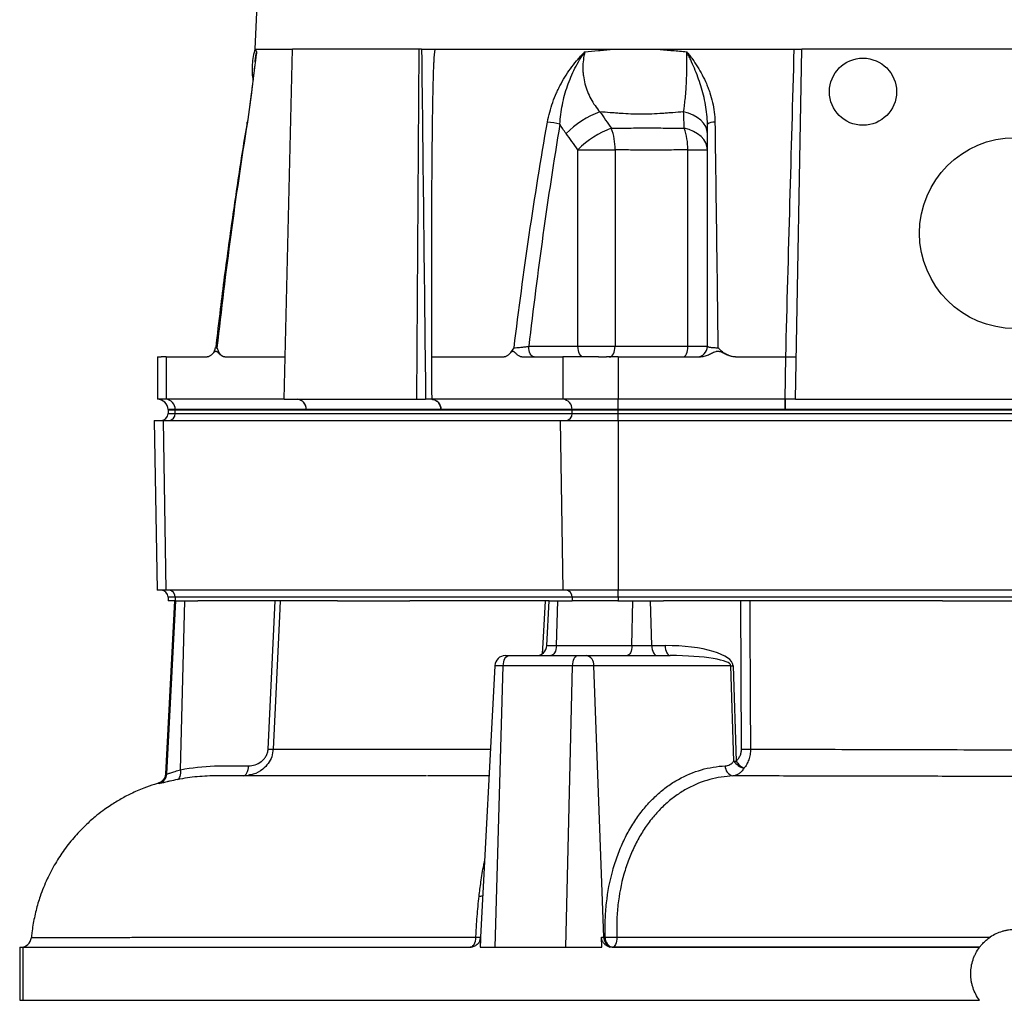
# Model space of a CAD drawing. Header units: millimetres. Extents: x 2412 to 3470, y 1425 to 4760.
# Tile 2 of 8: x 2412 to 2969, y 1910 to 2465. Entities that reach past the tile are written whole.
import ezdxf

# ---------------------------------------------------------------- set-up
doc = ezdxf.new("R2010")
doc.units = ezdxf.units.MM
doc.header["$LTSCALE"] = 2

msp = doc.modelspace()

# ---------------------------------------------------------------- linework, layer by layer
at = {"color": 7, "linetype": 'Continuous', "lineweight": 25}
for p, q in [((2598.72, 3653.2), (2544.68, 2448.44)), ((2544.68, 2448.44), (2565.94, 2448.44)), ((2561.22, 2250.44), (2565.94, 2448.44)), ((2637.57, 2448.44), (2565.94, 2448.44)), ((2636.31, 2250.44), (2637.57, 2448.44)), ((2638.95, 2448.44), (2637.57, 2448.44)), ((2646.24, 2448.44), (2850.22, 2448.44)), ((2850.61, 2250.44), (2854.06, 2448.44)), ((3095.32, 2448.44), (2854.06, 2448.44)), ((2545.1, 2443.77), (2545.16, 2444.1)), ((2727.45, 2280.44), (2727.45, 2391.65)), ((2727.45, 2391.65), (2748.43, 2391.65)), ((2748.43, 2391.65), (2748.43, 2280.44)), ((2789.64, 2391.65), (2800.66, 2391.65)), ((2789.64, 2280.44), (2789.64, 2391.65)), ((2699.59, 2280.44), (2727.45, 2280.44)), ((2727.45, 2280.44), (2748.43, 2280.44)), ((2748.43, 2280.44), (2789.64, 2280.44)), ((2789.64, 2280.44), (2800.66, 2280.44)), ((2489.51, 2274.45), (2489.51, 2250.44)), ((2494.34, 2274.44), (2494.34, 2250.44)), ((2494.34, 2274.44), (2517.67, 2274.44)), ((2527.56, 2274.44), (2561.79, 2274.44)), ((2644.52, 2274.44), (2685.7, 2274.44)), ((2695.59, 2274.44), (2718.92, 2274.44)), ((2718.92, 2274.44), (2718.92, 2250.44)), ((2750.1, 2274.44), (2750.1, 2250.44)), ((2750.1, 2274.44), (2796.77, 2274.44)), ((2816.54, 2274.44), (2845.02, 2274.44)), ((2844.61, 2250.44), (2845.02, 2274.44)), ((2494.34, 2250.44), (2489.51, 2250.44)), ((2561.22, 2250.44), (2494.34, 2250.44)), ((2561.22, 2250.44), (2636.31, 2250.44)), ((2636.31, 2250.44), (2641.23, 2250.44)), ((2718.92, 2250.44), (2644.7, 2250.44)), ((2750.1, 2250.44), (2718.92, 2250.44)), ((2844.61, 2250.44), (2750.1, 2250.44)), ((2750.1, 2244.65), (2750.1, 2250.44)), ((2844.82, 2250.44), (2844.61, 2250.44)), ((2844.61, 2244.65), (2844.61, 2250.44)), ((2850.61, 2250.44), (2844.82, 2250.44)), ((2844.82, 2244.65), (2844.82, 2250.44)), ((2850.61, 2250.44), (3098.78, 2250.44)), ((2495.51, 2244.65), (2495.51, 2244.44)), ((2495.51, 2244.44), (2495.51, 2242.44)), ((2495.51, 2244.44), (2499.53, 2244.44)), ((2499.53, 2244.65), (2499.53, 2244.44)), ((2573.75, 2244.65), (2499.53, 2244.65)), ((2499.53, 2244.44), (2724.12, 2244.44)), ((2499.53, 2242.44), (2499.53, 2244.44)), ((2499.53, 2242.44), (2724.12, 2242.44)), ((2649.89, 2244.65), (2573.75, 2244.65)), ((2724.11, 2244.65), (2649.89, 2244.65)), ((2750.1, 2244.65), (2724.11, 2244.65)), ((2724.11, 2244.65), (2724.12, 2244.44)), ((2724.12, 2244.44), (2750.1, 2244.44)), ((2724.12, 2242.44), (2724.12, 2244.44)), ((2724.12, 2242.44), (2750.1, 2242.44)), ((2844.61, 2244.65), (2750.1, 2244.65)), ((2750.1, 2244.65), (2750.1, 2244.44)), ((2750.1, 2244.44), (3199.28, 2244.44)), ((2750.1, 2242.44), (2750.1, 2244.44)), ((2750.1, 2238.44), (2750.1, 2242.44)), ((2750.1, 2242.44), (3199.28, 2242.44)), ((2844.82, 2244.65), (2844.61, 2244.65)), ((3104.57, 2244.65), (2844.82, 2244.65)), ((2487.73, 2238.44), (2489.41, 2142.44)), ((2487.73, 2238.44), (2492.79, 2238.44)), ((2492.79, 2238.44), (2494.24, 2142.44)), ((2492.79, 2238.44), (2717.38, 2238.44)), ((2717.38, 2238.44), (2718.83, 2142.44)), ((2717.38, 2238.44), (2750.1, 2238.44)), ((2750.1, 2238.44), (2750.1, 2142.44)), ((2750.1, 2238.44), (3199.28, 2238.44)), ((2494.24, 2142.44), (2489.41, 2142.44)), ((2718.83, 2142.44), (2494.24, 2142.44)), ((2750.1, 2142.44), (2718.83, 2142.44)), ((3199.28, 2142.44), (2750.1, 2142.44)), ((2750.1, 2138.44), (2750.1, 2142.44)), ((2499.22, 2136.44), (2494.09, 2038.64)), ((2494.73, 2038.48), (2499.86, 2136.44)), ((2495.51, 2138.44), (2495.51, 2136.44)), ((2499.45, 2136.44), (2495.51, 2136.44)), ((2499.45, 2136.44), (2499.86, 2136.44)), ((2724.12, 2138.44), (2499.53, 2138.44)), ((2499.53, 2138.44), (2499.53, 2136.44)), ((2499.86, 2136.44), (2505.08, 2136.44)), ((2502.57, 2040.85), (2505.08, 2136.44)), ((2505.08, 2136.44), (2512.44, 2136.44)), ((2591.35, 2136.44), (2512.44, 2136.44)), ((2552.11, 2052.6), (2556.11, 2136.44)), ((2591.35, 2136.44), (2632.3, 2136.44)), ((2711.21, 2136.44), (2632.3, 2136.44)), ((2709.89, 2111.12), (2711.21, 2136.44)), ((2711.21, 2136.44), (2715.99, 2136.44)), ((2715.27, 2111.12), (2715.99, 2136.44)), ((2715.99, 2136.44), (2724.2, 2136.44)), ((2750.1, 2138.44), (2724.12, 2138.44)), ((2724.12, 2138.44), (2724.12, 2136.44)), ((2749.94, 2136.44), (2724.2, 2136.44)), ((2749.94, 2136.44), (2758.56, 2136.44)), ((3199.28, 2138.44), (2750.1, 2138.44)), ((2750.1, 2138.44), (2750.1, 2136.44)), ((2757.96, 2111.12), (2758.56, 2136.44)), ((2758.56, 2136.44), (2768.56, 2136.44)), ((2769.22, 2111.12), (2768.56, 2136.44)), ((2768.56, 2136.44), (2775.92, 2136.44)), ((2933.75, 2136.44), (2775.92, 2136.44)), ((2819.98, 2052.52), (2819.59, 2136.44)), ((2933.75, 2136.44), (3015.64, 2136.44)), ((2709.89, 2111.12), (2715.27, 2111.12)), ((2715.27, 2111.12), (2757.96, 2111.12)), ((2757.96, 2111.12), (2769.22, 2111.12)), ((2769.22, 2111.12), (2776.71, 2111.12)), ((2686.37, 2105.44), (2688.37, 2105.44)), ((2688.37, 2105.44), (2727.18, 2105.44)), ((2727.18, 2105.44), (2732.22, 2105.44)), ((2732.22, 2105.44), (2779.7, 2105.44)), ((2680.38, 2099.75), (2672.32, 1946.12)), ((2680.68, 1940.44), (2685.16, 2099.75)), ((2724.4, 2099.75), (2685.16, 2099.75)), ((2720.54, 1940.44), (2724.4, 2099.75)), ((2736.46, 2099.75), (2724.4, 2099.75)), ((2742.15, 1946.12), (2736.46, 2099.75)), ((2813.93, 2099.75), (2736.46, 2099.75)), ((2815.67, 2045.77), (2813.93, 2099.75)), ((2815.18, 2099.75), (2816.91, 2045.77)), ((2528.28, 2037.44), (2523.31, 2037.44)), ((2490.08, 2033.27), (2490.1, 2033.28)), ((2741.02, 1940.44), (2740.71, 1946.12)), ((2740.71, 1946.12), (2742.15, 1946.12)), ((2742.15, 1946.12), (2742.91, 1946.12)), ((2411.56, 1940.44), (2411.56, 1910.44)), ((2411.56, 1940.44), (2413.26, 1940.44)), ((2413.26, 1940.44), (2413.26, 1910.44)), ((2413.26, 1940.44), (2666.44, 1940.44)), ((2672.06, 1940.44), (2680.68, 1940.44)), ((2680.68, 1940.44), (2720.54, 1940.44)), ((2720.54, 1940.44), (2741.02, 1940.44)), ((2746.78, 1940.44), (2954.69, 1940.44)), ((2411.56, 1910.44), (2413.26, 1910.44)), ((2413.26, 1910.44), (2954.69, 1910.44))]:
    msp.add_line(p, q, dxfattribs=at)
at = {"color": 8, "linetype": 'Continuous', "lineweight": 25}
for p, q in [((2499.53, 2244.65), (2495.51, 2244.65)), ((2495.51, 2242.44), (2499.53, 2242.44)), ((2499.53, 2138.44), (2495.51, 2138.44)), ((2685.16, 2099.75), (2680.38, 2099.75)), ((2494.09, 2038.64), (2494.73, 2038.48)), ((2672.32, 1946.12), (2672.38, 1946.12))]:
    msp.add_line(p, q, dxfattribs=at)
at = {"color": 7, "linetype": 'Continuous', "lineweight": 25, "flags": 128}
for points in [[(2800.66, 2400.81), (2800.42, 2402.8), (2799.71, 2404.75), (2798.54, 2406.6), (2796.95, 2408.31), (2794.97, 2409.84), (2792.65, 2411.16), (2790.05, 2412.23), (2787.22, 2413.03)], [(2800.66, 2391.65), (2800.43, 2393.62), (2799.74, 2395.55), (2798.61, 2397.38), (2797.07, 2399.09), (2795.15, 2400.62), (2792.89, 2401.94), (2790.35, 2403.03), (2787.59, 2403.85)], [(2702.59, 2274.44), (2702, 2274.55), (2701.44, 2274.89), (2700.92, 2275.45), (2700.47, 2276.19), (2700.1, 2277.1), (2699.82, 2278.14), (2699.65, 2279.27), (2699.59, 2280.44)], [(2730.45, 2274.44), (2729.86, 2274.55), (2729.3, 2274.89), (2728.78, 2275.45), (2728.33, 2276.19), (2727.95, 2277.1), (2727.68, 2278.14), (2727.5, 2279.27), (2727.45, 2280.44)], [(2745.14, 2274.44), (2745.78, 2274.55), (2746.4, 2274.89), (2746.97, 2275.45), (2747.47, 2276.19), (2747.88, 2277.1), (2748.18, 2278.14), (2748.37, 2279.27), (2748.43, 2280.44)], [(2786.94, 2274.44), (2787.47, 2274.55), (2787.98, 2274.89), (2788.44, 2275.45), (2788.85, 2276.19), (2789.18, 2277.1), (2789.43, 2278.14), (2789.59, 2279.27), (2789.64, 2280.44)], [(2644.52, 2274.44), (2644.52, 2273.52), (2644.55, 2269.85), (2644.66, 2255.19), (2644.7, 2250.44)], [(2559.03, 2136.44), (2558.62, 2127.77), (2556.33, 2079.85), (2555.02, 2052.6)], [(2824.72, 2136.44), (2824.76, 2127.77), (2824.96, 2079.85), (2825.08, 2052.52)], [(2715.27, 2111.12), (2715.17, 2110), (2714.97, 2108.93), (2714.66, 2107.94), (2714.25, 2107.09), (2713.76, 2106.38), (2713.21, 2105.86), (2712.62, 2105.55), (2712, 2105.44)], [(2757.96, 2111.12), (2757.88, 2110), (2757.71, 2108.93), (2757.45, 2107.94), (2757.11, 2107.09), (2756.7, 2106.38), (2756.24, 2105.86), (2755.75, 2105.55), (2755.23, 2105.44)], [(2769.22, 2111.12), (2769.3, 2110), (2769.49, 2108.93), (2769.78, 2107.94), (2770.15, 2107.09), (2770.6, 2106.38), (2771.1, 2105.86), (2771.65, 2105.55), (2772.21, 2105.44)], [(2776.71, 2111.12), (2776.79, 2110), (2776.98, 2108.93), (2777.26, 2107.94), (2777.64, 2107.09), (2778.08, 2106.38), (2778.59, 2105.86), (2779.14, 2105.55), (2779.7, 2105.44)], [(2685.16, 2099.75), (2685.24, 2100.88), (2685.45, 2101.95), (2685.75, 2102.93), (2686.15, 2103.79), (2686.63, 2104.49), (2687.18, 2105.01), (2687.76, 2105.33), (2688.37, 2105.44)], [(2724.4, 2099.75), (2724.48, 2100.88), (2724.66, 2101.95), (2724.92, 2102.93), (2725.27, 2103.79), (2725.68, 2104.49), (2726.15, 2105.01), (2726.66, 2105.33), (2727.18, 2105.44)], [(2500.81, 2035.29), (2501.28, 2035.51), (2501.7, 2035.89), (2502.05, 2036.44), (2502.33, 2037.13), (2502.53, 2037.94), (2502.64, 2038.85), (2502.65, 2039.83), (2502.57, 2040.85)], [(2538.1, 2037.44), (2538.66, 2037.55), (2539.21, 2037.86), (2539.71, 2038.38), (2540.16, 2039.09), (2540.54, 2039.94), (2540.82, 2040.93), (2541.01, 2042), (2541.09, 2043.12)], [(2666.5, 1940.44), (2667.1, 1940.55), (2667.68, 1940.87), (2668.22, 1941.39), (2668.7, 1942.1), (2669.09, 1942.96), (2669.39, 1943.95), (2669.59, 1945.03), (2669.68, 1946.16)], [(2749.44, 1946.16), (2749.38, 1945.03), (2749.24, 1943.95), (2749.02, 1942.96), (2748.73, 1942.1), (2748.39, 1941.39), (2748, 1940.87), (2747.59, 1940.55), (2747.15, 1940.44)]]:
    msp.add_lwpolyline(points, dxfattribs=at)
at = {"color": 8, "linetype": 'Continuous', "lineweight": 25, "flags": 128}
for points in [[(2540.24, 2407.11), (2540.26, 2407.15), (2540.41, 2407.21)], [(2707.45, 2106.7), (2707.75, 2112.5), (2709, 2136.44)]]:
    msp.add_lwpolyline(points, dxfattribs=at)
at = {"color": 7, "linetype": 'Continuous', "lineweight": 25}
for centre, radius in [((2888.69, 2424.44), 19), ((2974.69, 2344.44), 54)]:
    msp.add_circle(centre, radius, dxfattribs=at)
for centre, radius, start, end in [((2757.93, 2363.5), 52.72, 110.0179, 134.9481), ((2705.31, 2352.41), 55.01, 77.5267, 84.9309), ((2804.15, 2401.33), 5.93, 82.4358, 126.036), ((2764.93, 2354.37), 52.87, 110.6177, 135.1604), ((2716.84, 2392.47), 31.6, 358.5227, 21.1259), ((2751.26, 2391.49), 38.38, 0.2456, 18.7996), ((2516.47, 2280.44), 6, 314.5181, 353.4208), ((2516.47, 2280.44), 6, 314.6583, 353.4208), ((2794.66, 2280.44), 6, 270, 0), ((2684.51, 2280.44), 6, 314.6059, 319.8091), ((2489.51, 2244.44), 6, 2, 89.9651), ((2493.92, 2244.84), 5.61, 357.9948, 85.7417), ((2568.15, 2244.84), 5.61, 357.9914, 85.7799), ((2644.28, 2244.84), 5.61, 357.9914, 85.7799), ((2718.51, 2244.84), 5.61, 357.9948, 85.7417), ((2491.51, 2242.44), 4, 270, 0), ((2495.78, 2242.19), 3.76, 274.4019, 3.8113), ((2720.37, 2242.19), 3.76, 274.4019, 3.8113), ((2491.51, 2138.44), 4, 0, 90), ((2495.78, 2138.69), 3.76, 356.1887, 85.5981), ((2720.37, 2138.69), 3.76, 356.1887, 85.5981), ((2703.89, 2111.44), 6, 270, 357), ((2686.37, 2099.44), 6, 90, 177), ((2731.23, 2100.28), 5.25, 354.2117, 79.1705), ((2814.56, 2170.79), 71.04, 269.4996, 270.5004), ((2553.57, 2081.54), 28.98, 267.1168, 272.8832), ((2822.53, 2149.71), 97.22, 268.4962, 271.5038), ((2823.91, 2051.33), 9.94, 213.997, 255.1687), ((2816.29, 2116.81), 71.04, 269.4996, 270.5004), ((2827.09, 2052.49), 12.19, 213.4247, 242.0249), ((2816.21, 2042.69), 5.43, 176.1441, 258.1859), ((2488.74, 2038.79), 6, 287.036, 357.0051), ((2412.18, 1946.44), 6, 270.0011, 354.829), ((2666.33, 1946.44), 6, 336.1187, 357), ((2747.96, 1945.83), 5.82, 177.1029, 244.24), ((2748.14, 1945.59), 5.25, 174.2117, 259.1705), ((2745.6, 2036.36), 90.27, 268.2935, 272.4368)]:
    msp.add_arc(centre, radius, start, end, dxfattribs=at)
at = {"color": 8, "linetype": 'Continuous', "lineweight": 25}
for centre, radius, start, end in [((2671.47, 1977.1), 7.81, 270.056, 285.4737), ((2672.44, 1998.21), 52.12, 266.9554, 269.8674)]:
    msp.add_arc(centre, radius, start, end, dxfattribs=at)
at = {"color": 7, "linetype": 'Continuous', "lineweight": 25}
for centre, major_axis, ratio, start_param, end_param in [((2971.69, 6895.71), (-218.05, 24978.42), 0.015115, 1.749663, 1.757725), ((2774.99, 2099.12), (40.19, 0.56), 0.298259, 0.005416, 1.523853), ((2777.98, 2099.44), (35.95, 0.29), 0.166691, 0.003182, 1.521619)]:
    msp.add_ellipse(centre, major_axis=major_axis, ratio=ratio, start_param=start_param, end_param=end_param, dxfattribs=at)
for points, knots in [([(2545.65, 2447.1), (2545.63, 2446.94), (2545.6, 2446.76), (2545.55, 2446.43), (2545.47, 2445.91), (2545.28, 2444.71), (2545.13, 2443.66), (2544.83, 2441.53), (2544.64, 2440.07), (2544.07, 2435.56), (2543.7, 2432.4), (2543.2, 2428.19), (2543.1, 2427.33), (2542.9, 2425.6), (2542.8, 2424.72), (2542.48, 2422.06), (2542.26, 2420.26), (2541.55, 2414.8), (2541.04, 2411.06), (2540.41, 2407.21)], [0, 0, 0, 0, 0.015625, 0.015625, 0.03125, 0.0625, 0.125, 0.125, 0.25, 0.25, 0.5, 0.5, 0.5625, 0.5625, 0.625, 0.625, 0.75, 0.75, 1, 1, 1, 1]), ([(2544.77, 2448.5), (2544.57, 2447.91), (2543.9, 2445.85), (2543.28, 2442.15), (2542.96, 2437.48), (2543.05, 2433.79), (2543.43, 2431.71), (2543.53, 2431.18)], [0, 0, 0, 0, 0.106195, 0.370949, 0.638464, 0.907802, 1, 1, 1, 1]), ([(2544.96, 2448.44), (2544.98, 2448.33), (2545.01, 2448.21), (2545.09, 2447.99), (2545.23, 2447.65), (2545.46, 2447.32), (2545.65, 2447.1)], [0, 0, 0, 0, 0.25, 0.25, 0.5, 1, 1, 1, 1]), ([(2638.95, 2448.44), (2639.53, 2448.44), (2640.14, 2448.44), (2641.45, 2448.44), (2642.11, 2448.44), (2643.42, 2448.44), (2644.05, 2448.44), (2645.24, 2448.44), (2645.77, 2448.44), (2646.24, 2448.44)], [0, 0, 0, 0, 0.25, 0.25, 0.5, 0.5, 0.75, 0.75, 1, 1, 1, 1]), ([(2646.53, 2448.44), (2646.49, 2448.19), (2646.4, 2447.69), (2646.28, 2446.94), (2646.17, 2446.18), (2646.08, 2445.41), (2646.01, 2444.64), (2645.94, 2443.86), (2645.88, 2442.94), (2645.83, 2441.85), (2645.76, 2440.55), (2645.7, 2439.12), (2645.6, 2436.47), (2645.47, 2432.32), (2645.29, 2425.35), (2645.11, 2416.11), (2644.9, 2402.18), (2644.72, 2383.74), (2644.58, 2360.65), (2644.5, 2334.55), (2644.47, 2305.57), (2644.5, 2285.17), (2644.52, 2274.44)], [0, 0, 0, 0, 0.004434, 0.008872, 0.013319, 0.017776, 0.022248, 0.026738, 0.031249, 0.038086, 0.045596, 0.053782, 0.062642, 0.091414, 0.125362, 0.18278, 0.250622, 0.365307, 0.500592, 0.64856, 0.815029, 1, 1, 1, 1]), ([(2710.17, 2407.21), (2710.85, 2411.06), (2711.86, 2414.79), (2713.8, 2420.24), (2714.52, 2422.04), (2715.71, 2424.69), (2716.13, 2425.57), (2716.98, 2427.3), (2717.42, 2428.15), (2719.71, 2432.35), (2721.76, 2435.52), (2725.14, 2440.04), (2726.32, 2441.5), (2728.17, 2443.65), (2728.79, 2444.35), (2729.75, 2445.4), (2730.07, 2445.74), (2730.71, 2446.43), (2731.04, 2446.77), (2731.37, 2447.1)], [0, 0, 0, 0, 0.25, 0.25, 0.375, 0.375, 0.4375, 0.4375, 0.5, 0.5, 0.75, 0.75, 0.875, 0.875, 0.9375, 0.9375, 0.96875, 0.96875, 1, 1, 1, 1]), ([(2717.19, 2406.13), (2717.39, 2409.84), (2717.87, 2413.49), (2718.96, 2418.89), (2719.39, 2420.68), (2720.36, 2424.23), (2720.91, 2425.98), (2722.7, 2431.13), (2724.12, 2434.47), (2726.58, 2439.32), (2727.46, 2440.91), (2728.86, 2443.27), (2729.34, 2444.05), (2730.09, 2445.2), (2730.34, 2445.59), (2730.85, 2446.35), (2731.11, 2446.73), (2731.37, 2447.1)], [0, 0, 0, 0, 0.25, 0.25, 0.375, 0.375, 0.5, 0.5, 0.75, 0.75, 0.875, 0.875, 0.9375, 0.9375, 0.96875, 0.96875, 1, 1, 1, 1]), ([(2731.37, 2447.1), (2730.58, 2444.11), (2730.19, 2441.07), (2730.2, 2437.2), (2730.23, 2436.42), (2730.33, 2434.89), (2730.4, 2434.12), (2730.7, 2431.85), (2730.99, 2430.36), (2731.76, 2427.41), (2732.24, 2425.96), (2733.37, 2423.11), (2734.02, 2421.73), (2736.18, 2417.75), (2737.9, 2415.3), (2739.88, 2413.03)], [0, 0, 0, 0, 0.25, 0.25, 0.3125, 0.3125, 0.375, 0.375, 0.5, 0.5, 0.625, 0.625, 0.75, 0.75, 1, 1, 1, 1]), ([(2731.37, 2447.1), (2733.88, 2447.32), (2736.42, 2447.54), (2740.26, 2447.88), (2741.54, 2447.99), (2744.12, 2448.21), (2745.42, 2448.33), (2746.72, 2448.44)], [0, 0, 0, 0, 0.5, 0.5, 0.75, 0.75, 1, 1, 1, 1]), ([(2772.93, 2448.44), (2774.25, 2448.33), (2775.58, 2448.21), (2778.23, 2447.99), (2782.23, 2447.65), (2786.27, 2447.32), (2788.98, 2447.1)], [0, 0, 0, 0, 0.25, 0.25, 0.5, 1, 1, 1, 1]), ([(2787.22, 2413.03), (2787.58, 2415.3), (2787.89, 2417.75), (2788.22, 2421.06), (2788.28, 2421.74), (2788.41, 2423.12), (2788.46, 2423.82), (2788.62, 2425.96), (2788.72, 2427.41), (2788.87, 2430.36), (2788.93, 2431.85), (2789.01, 2434.13), (2789.03, 2434.89), (2789.06, 2436.43), (2789.07, 2437.21), (2789.11, 2441.07), (2789.08, 2444.12), (2788.98, 2447.1)], [0, 0, 0, 0, 0.25, 0.25, 0.3125, 0.3125, 0.375, 0.375, 0.5, 0.5, 0.625, 0.625, 0.6875, 0.6875, 0.75, 0.75, 1, 1, 1, 1]), ([(2788.98, 2447.1), (2789.11, 2446.94), (2789.25, 2446.76), (2789.52, 2446.43), (2789.93, 2445.91), (2790.87, 2444.71), (2791.65, 2443.66), (2793.18, 2441.53), (2794.16, 2440.07), (2796.97, 2435.56), (2798.65, 2432.4), (2800.45, 2428.19), (2800.8, 2427.33), (2801.45, 2425.6), (2801.76, 2424.72), (2802.63, 2422.06), (2803.14, 2420.26), (2804.38, 2414.8), (2804.87, 2411.06), (2804.93, 2407.21)], [0, 0, 0, 0, 0.015625, 0.015625, 0.03125, 0.0625, 0.125, 0.125, 0.25, 0.25, 0.5, 0.5, 0.5625, 0.5625, 0.625, 0.625, 0.75, 0.75, 1, 1, 1, 1]), ([(2800.66, 2406.13), (2800.66, 2409.84), (2800.28, 2413.49), (2799.32, 2418.89), (2798.93, 2420.68), (2798.04, 2424.23), (2797.55, 2425.98), (2795.93, 2431.13), (2794.68, 2434.47), (2792.65, 2439.32), (2791.95, 2440.91), (2790.86, 2443.27), (2790.49, 2444.05), (2789.93, 2445.2), (2789.74, 2445.59), (2789.36, 2446.35), (2789.17, 2446.73), (2788.98, 2447.1)], [0, 0, 0, 0, 0.25, 0.25, 0.375, 0.375, 0.5, 0.5, 0.75, 0.75, 0.875, 0.875, 0.9375, 0.9375, 0.96875, 0.96875, 1, 1, 1, 1]), ([(2845.03, 2274.44), (2845.8, 2303.46), (2846.58, 2332.47), (2848.18, 2390.47), (2848.99, 2419.46), (2849.81, 2448.44)], [0, 0, 0, 0, 0.5, 0.5, 1, 1, 1, 1]), ([(2850.22, 2448.44), (2850.35, 2448.44), (2850.62, 2448.44), (2850.88, 2448.44), (2851, 2448.44)], [0, 0, 0, 0, 0.4993378, 1, 1, 1, 1]), ([(2851, 2448.44), (2851.46, 2448.44), (2851.89, 2448.44), (2852.46, 2448.44), (2852.63, 2448.44), (2852.96, 2448.44), (2853.11, 2448.44), (2853.51, 2448.44), (2853.71, 2448.44), (2853.99, 2448.44), (2854.06, 2448.44), (2854.06, 2448.44)], [0, 0, 0, 0, 0.25, 0.25, 0.375, 0.375, 0.5, 0.5, 0.75, 0.75, 1, 1, 1, 1]), ([(2545.11, 2443.76), (2544.85, 2441.86), (2544.33, 2438.09), (2543.63, 2432.04), (2542.94, 2426.12), (2542.23, 2420.28), (2541.46, 2414.6), (2540.81, 2410.14), (2540.37, 2407.67), (2540.27, 2407.1)], [0, 0, 0, 0, 0.180583, 0.358588, 0.527315, 0.669897, 0.818841, 0.958731, 1, 1, 1, 1]), ([(2787.22, 2413.03), (2785.19, 2412.89), (2782.18, 2412.66), (2779.18, 2412.44), (2777.19, 2412.29), (2776.2, 2412.21), (2771.23, 2411.86), (2767.27, 2411.69), (2759.36, 2411.69), (2755.42, 2411.86), (2750.54, 2412.21), (2749.56, 2412.29), (2747.61, 2412.44), (2746.64, 2412.51), (2743.73, 2412.74), (2741.8, 2412.89), (2739.88, 2413.03)], [0, 0, 0, 0, 0.125, 0.1875, 0.1875, 0.25, 0.25, 0.5, 0.5, 0.75, 0.75, 0.8125, 0.8125, 0.875, 0.875, 1, 1, 1, 1]), ([(2540.22, 2407.12), (2540.15, 2406.68), (2538.19, 2395.19), (2534.62, 2372.19), (2529.63, 2337.45), (2525.57, 2306.5), (2523.32, 2287.02), (2522.48, 2279.74)], [0, 0, 0, 0, 0.010316, 0.272275, 0.543167, 0.829185, 1, 1, 1, 1]), ([(2540.41, 2407.21), (2536.96, 2386.07), (2533.85, 2364.85), (2528.16, 2322.31), (2525.57, 2300.99), (2523.19, 2279.63)], [0, 0, 0, 0, 0.5, 0.5, 1, 1, 1, 1]), ([(2691.28, 2279.63), (2693.91, 2300.99), (2696.76, 2322.31), (2703.02, 2364.85), (2706.42, 2386.07), (2710.17, 2407.21)], [0, 0, 0, 0, 0.5, 0.5, 1, 1, 1, 1]), ([(2804.93, 2407.21), (2805.23, 2386.07), (2805.53, 2364.85), (2806.09, 2322.31), (2806.35, 2300.99), (2806.6, 2279.63)], [0, 0, 0, 0, 0.5, 0.5, 1, 1, 1, 1]), ([(2717.19, 2406.13), (2713.73, 2385.28), (2710.57, 2364.38), (2704.73, 2322.47), (2702.06, 2301.47), (2699.59, 2280.44)], [0, 0, 0, 0, 0.5, 0.5, 1, 1, 1, 1]), ([(2746.32, 2403.85), (2747.96, 2403.87), (2749.61, 2403.88), (2752.93, 2403.9), (2754.59, 2403.91), (2759.61, 2403.94), (2763.01, 2403.95), (2769.9, 2403.95), (2773.39, 2403.94), (2778.68, 2403.91), (2780.46, 2403.9), (2784.01, 2403.88), (2785.8, 2403.87), (2787.59, 2403.85)], [0, 0, 0, 0, 0.125, 0.125, 0.25, 0.25, 0.5, 0.5, 0.75, 0.75, 0.875, 0.875, 1, 1, 1, 1]), ([(2800.66, 2280.44), (2800.66, 2301.47), (2800.66, 2322.47), (2800.66, 2364.38), (2800.66, 2385.28), (2800.66, 2406.13)], [0, 0, 0, 0, 0.5, 0.5, 1, 1, 1, 1]), ([(2789.64, 2391.65), (2786.09, 2391.58), (2782.57, 2391.51), (2775.59, 2391.38), (2772.13, 2391.34), (2765.25, 2391.34), (2761.85, 2391.38), (2755.09, 2391.51), (2751.75, 2391.58), (2748.43, 2391.65)], [0, 0, 0, 0, 0.25, 0.25, 0.5, 0.5, 0.75, 0.75, 1, 1, 1, 1]), ([(2527.56, 2274.44), (2527.07, 2274.44), (2526.61, 2274.6), (2525.75, 2275.16), (2525.35, 2275.56), (2524.64, 2276.52), (2524.31, 2277.09), (2523.86, 2278), (2523.72, 2278.32), (2523.45, 2278.97), (2523.32, 2279.3), (2523.19, 2279.63)], [0, 0, 0, 0, 0.25, 0.25, 0.5, 0.5, 0.75, 0.75, 0.875, 0.875, 1, 1, 1, 1]), ([(2689.04, 2276.6), (2689.16, 2276.7), (2689.96, 2277.42), (2690.67, 2278.67), (2691.28, 2279.63), (2691.28, 2279.63)], [0, 0, 0, 0, 0.1454919, 0.9954877, 1, 1, 1, 1]), ([(2691.28, 2279.63), (2691.69, 2279.63), (2692.24, 2279.66), (2693.2, 2279.72), (2693.54, 2279.75), (2694.26, 2279.81), (2694.64, 2279.84), (2695.4, 2279.91), (2695.8, 2279.95), (2696.59, 2280.04), (2696.98, 2280.09), (2697.76, 2280.18), (2698.15, 2280.23), (2698.89, 2280.33), (2699.25, 2280.39), (2699.59, 2280.44)], [0, 0, 0, 0, 0.25, 0.25, 0.375, 0.375, 0.5, 0.5, 0.625, 0.625, 0.75, 0.75, 0.875, 0.875, 1, 1, 1, 1]), ([(2800.66, 2280.44), (2800.66, 2280.39), (2800.69, 2280.33), (2800.84, 2280.23), (2800.95, 2280.18), (2801.24, 2280.09), (2801.42, 2280.04), (2801.84, 2279.95), (2802.08, 2279.91), (2802.63, 2279.84), (2802.92, 2279.81), (2803.57, 2279.75), (2803.92, 2279.72), (2805, 2279.66), (2805.79, 2279.63), (2806.6, 2279.63)], [0, 0, 0, 0, 0.125, 0.125, 0.25, 0.25, 0.375, 0.375, 0.5, 0.5, 0.625, 0.625, 0.75, 0.75, 1, 1, 1, 1]), ([(2816.54, 2274.44), (2815.57, 2274.44), (2814.62, 2274.6), (2812.77, 2275.16), (2811.9, 2275.56), (2810.25, 2276.52), (2809.46, 2277.09), (2808.35, 2278), (2807.99, 2278.32), (2807.29, 2278.97), (2806.94, 2279.3), (2806.6, 2279.63)], [0, 0, 0, 0, 0.25, 0.25, 0.5, 0.5, 0.75, 0.75, 0.875, 0.875, 1, 1, 1, 1]), ([(2489.59, 2274.44), (2489.57, 2274.44), (2489.38, 2274.44), (2489.89, 2274.44), (2490.33, 2274.44)], [0, 0, 0, 0, 0.13961, 1, 1, 1, 1]), ([(2490.33, 2274.44), (2490.39, 2274.44), (2490.5, 2274.44), (2490.69, 2274.44), (2490.89, 2274.44), (2491.11, 2274.44), (2491.35, 2274.44), (2491.51, 2274.44), (2491.6, 2274.44)], [0, 0, 0, 0, 0.166794, 0.333435, 0.5, 0.666565, 0.833206, 1, 1, 1, 1]), ([(2494.34, 2274.44), (2494.2, 2274.44), (2493.93, 2274.44), (2493.55, 2274.44), (2493.18, 2274.44), (2492.83, 2274.44), (2492.5, 2274.44), (2492.18, 2274.44), (2491.88, 2274.44), (2491.69, 2274.44), (2491.6, 2274.44)], [0, 0, 0, 0, 0.1250078, 0.2498849, 0.3746954, 0.4995038, 0.6243743, 0.7493712, 0.8745585, 1, 1, 1, 1]), ([(2527.56, 2274.44), (2527.12, 2274.44), (2526.69, 2274.57), (2525.86, 2275.01), (2525.45, 2275.32), (2524.66, 2276.03), (2524.27, 2276.44), (2523.69, 2277), (2523.49, 2277.17), (2523.18, 2277.37), (2523.07, 2277.42), (2522.86, 2277.5), (2522.75, 2277.53), (2522.53, 2277.53), (2522.42, 2277.51), (2522.2, 2277.45), (2522.09, 2277.39), (2521.78, 2277.2), (2521.58, 2277.03), (2520.98, 2276.47), (2520.59, 2276.06), (2519.8, 2275.34), (2519.39, 2275.02), (2518.55, 2274.57), (2518.11, 2274.44), (2517.67, 2274.44)], [0, 0, 0, 0, 0.125, 0.125, 0.25, 0.25, 0.375, 0.375, 0.4375, 0.4375, 0.46875, 0.46875, 0.5, 0.5, 0.53125, 0.53125, 0.5625, 0.5625, 0.625, 0.625, 0.75, 0.75, 0.875, 0.875, 1, 1, 1, 1]), ([(2695.59, 2274.44), (2695.16, 2274.44), (2694.73, 2274.57), (2693.89, 2275.01), (2693.48, 2275.32), (2692.69, 2276.03), (2692.31, 2276.44), (2691.72, 2277), (2691.52, 2277.17), (2691.21, 2277.37), (2691.11, 2277.42), (2690.89, 2277.5), (2690.78, 2277.53), (2690.56, 2277.53), (2690.45, 2277.51), (2690.24, 2277.45), (2690.13, 2277.39), (2689.81, 2277.2), (2689.61, 2277.03), (2689.02, 2276.47), (2688.63, 2276.06), (2687.83, 2275.34), (2687.43, 2275.02), (2686.58, 2274.57), (2686.15, 2274.44), (2685.7, 2274.44)], [0, 0, 0, 0, 0.125, 0.125, 0.25, 0.25, 0.375, 0.375, 0.4375, 0.4375, 0.46875, 0.46875, 0.5, 0.5, 0.53125, 0.53125, 0.5625, 0.5625, 0.625, 0.625, 0.75, 0.75, 0.875, 0.875, 1, 1, 1, 1]), ([(2739.13, 2274.44), (2738.86, 2274.44), (2738.34, 2274.44), (2737.56, 2274.44), (2736.79, 2274.44), (2736.02, 2274.44), (2735.26, 2274.44), (2734.52, 2274.44), (2733.77, 2274.44), (2732.31, 2274.44), (2730.17, 2274.44), (2727.5, 2274.44), (2725, 2274.44), (2723.1, 2274.44), (2721.7, 2274.44), (2720.71, 2274.44), (2719.78, 2274.44), (2719.21, 2274.44), (2718.92, 2274.44)], [0, 0, 0, 0, 0.031278, 0.062496, 0.093671, 0.124817, 0.155953, 0.187093, 0.218256, 0.249456, 0.373927, 0.499002, 0.624284, 0.749251, 0.812094, 0.874744, 0.937335, 1, 1, 1, 1]), ([(2739.13, 2274.44), (2739.37, 2274.44), (2739.86, 2274.44), (2740.6, 2274.44), (2741.35, 2274.44), (2742.1, 2274.44), (2742.85, 2274.44), (2743.35, 2274.44), (2743.61, 2274.44)], [0, 0, 0, 0, 0.166794, 0.333435, 0.5, 0.666565, 0.833206, 1, 1, 1, 1]), ([(2750.1, 2274.44), (2749.83, 2274.44), (2749.29, 2274.44), (2748.47, 2274.44), (2747.66, 2274.44), (2746.84, 2274.44), (2746.03, 2274.44), (2745.22, 2274.44), (2744.41, 2274.44), (2743.88, 2274.44), (2743.61, 2274.44)], [0, 0, 0, 0, 0.125008, 0.249885, 0.374695, 0.499504, 0.624374, 0.749371, 0.874559, 1, 1, 1, 1]), ([(2816.54, 2274.44), (2815.67, 2274.44), (2814.82, 2274.57), (2813.14, 2275.01), (2812.33, 2275.32), (2810.75, 2276.03), (2809.98, 2276.44), (2808.8, 2277), (2808.41, 2277.17), (2807.79, 2277.37), (2807.58, 2277.42), (2807.14, 2277.5), (2806.92, 2277.53), (2806.48, 2277.53), (2806.27, 2277.51), (2805.83, 2277.45), (2805.62, 2277.39), (2804.98, 2277.2), (2804.58, 2277.03), (2803.39, 2276.47), (2802.62, 2276.06), (2801.03, 2275.34), (2800.21, 2275.02), (2798.53, 2274.57), (2797.65, 2274.44), (2796.77, 2274.44)], [0, 0, 0, 0, 0.125, 0.125, 0.25, 0.25, 0.375, 0.375, 0.4375, 0.4375, 0.46875, 0.46875, 0.5, 0.5, 0.53125, 0.53125, 0.5625, 0.5625, 0.625, 0.625, 0.75, 0.75, 0.875, 0.875, 1, 1, 1, 1]), ([(2845.03, 2274.44), (2845.43, 2274.43), (2845.82, 2274.42), (2846.58, 2274.42), (2846.96, 2274.41), (2847.69, 2274.41), (2848.03, 2274.41), (2848.68, 2274.42), (2848.99, 2274.42), (2849.55, 2274.43), (2849.79, 2274.43), (2850.23, 2274.45), (2850.42, 2274.46), (2850.72, 2274.48), (2850.83, 2274.49), (2850.99, 2274.51), (2851.03, 2274.52), (2851.03, 2274.54)], [0, 0, 0, 0, 0.125, 0.125, 0.25, 0.25, 0.375, 0.375, 0.5, 0.5, 0.625, 0.625, 0.75, 0.75, 0.875, 0.875, 1, 1, 1, 1]), ([(2573.75, 2244.65), (2573.73, 2245.41), (2573.58, 2246.18), (2573.03, 2247.58), (2572.65, 2248.22), (2571.69, 2249.29), (2571.12, 2249.71), (2569.89, 2250.29), (2569.23, 2250.44), (2568.56, 2250.44)], [0, 0, 0, 0, 0.25, 0.25, 0.5, 0.5, 0.75, 0.75, 1, 1, 1, 1]), ([(2644.69, 2250.44), (2644.09, 2250.44), (2643.5, 2250.44), (2642.62, 2250.44), (2642.33, 2250.44), (2641.77, 2250.44), (2641.5, 2250.44), (2641.23, 2250.44)], [0, 0, 0, 0, 0.5, 0.5, 0.75, 0.75, 1, 1, 1, 1]), ([(2644.7, 2250.44), (2645.36, 2250.44), (2646.03, 2250.29), (2647.26, 2249.71), (2647.83, 2249.29), (2648.78, 2248.22), (2649.17, 2247.58), (2649.71, 2246.18), (2649.87, 2245.41), (2649.89, 2244.65)], [0, 0, 0, 0, 0.25, 0.25, 0.5, 0.5, 0.75, 0.75, 1, 1, 1, 1]), ([(2541.09, 2043.12), (2542.35, 2043.12), (2543.58, 2043.31), (2546.01, 2044.09), (2547.16, 2044.67), (2548.75, 2045.88), (2549.25, 2046.33), (2550.16, 2047.35), (2550.57, 2047.92), (2551.09, 2048.83), (2551.25, 2049.15), (2551.53, 2049.8), (2551.65, 2050.14), (2551.95, 2051.17), (2552.07, 2051.87), (2552.11, 2052.6)], [0, 0, 0, 0, 0.25, 0.25, 0.5, 0.5, 0.625, 0.625, 0.75, 0.75, 0.8125, 0.8125, 0.875, 0.875, 1, 1, 1, 1]), ([(2816.91, 2045.77), (2817.37, 2046.18), (2817.78, 2046.62), (2818.54, 2047.61), (2818.87, 2048.15), (2819.41, 2049.3), (2819.63, 2049.92), (2819.91, 2051.2), (2819.99, 2051.85), (2819.98, 2052.52)], [0, 0, 0, 0, 0.25, 0.25, 0.5, 0.5, 0.75, 0.75, 1, 1, 1, 1]), ([(2825.08, 2052.52), (2825.08, 2051.48), (2824.99, 2050.46), (2824.65, 2048.46), (2824.4, 2047.48), (2823.92, 2046.1), (2823.74, 2045.66), (2823.35, 2044.79), (2823.14, 2044.36), (2822.45, 2043.14), (2821.94, 2042.4), (2821.37, 2041.72)], [0, 0, 0, 0, 0.25, 0.25, 0.5, 0.5, 0.625, 0.625, 0.75, 0.75, 1, 1, 1, 1]), ([(2825.08, 2052.52), (2844.33, 2052.49), (2864.06, 2052.45), (2889.35, 2052.38), (2894.44, 2052.37), (2902.13, 2052.35), (2904.7, 2052.34), (2909.84, 2052.33), (2912.41, 2052.32), (2925.25, 2052.28), (2935.52, 2052.26), (2966.35, 2052.17), (2986.9, 2052.11), (3017.73, 2052.03), (3028, 2052), (3043.42, 2051.97), (3048.56, 2051.95), (3058.77, 2051.93), (3063.85, 2051.92), (3068.89, 2051.9)], [0, 0, 0, 0, 0.25, 0.25, 0.3125, 0.3125, 0.34375, 0.34375, 0.375, 0.375, 0.5, 0.5, 0.75, 0.75, 0.875, 0.875, 0.9375, 0.9375, 1, 1, 1, 1]), ([(2810.79, 2043.06), (2811.7, 2043.1), (2812.58, 2043.35), (2813.84, 2044.04), (2814.24, 2044.32), (2814.99, 2044.97), (2815.34, 2045.35), (2815.67, 2045.77)], [0, 0, 0, 0, 0.5, 0.5, 0.75, 0.75, 1, 1, 1, 1]), ([(2494.73, 2038.48), (2494.8, 2038.47), (2495.03, 2038.53), (2495.62, 2038.71), (2495.86, 2038.78), (2496.41, 2038.96), (2496.72, 2039.06), (2497.41, 2039.29), (2497.78, 2039.41), (2498.6, 2039.67), (2499.04, 2039.81), (2500.43, 2040.24), (2501.45, 2040.55), (2502.57, 2040.85)], [0, 0, 0, 0, 0.25, 0.25, 0.375, 0.375, 0.5, 0.5, 0.625, 0.625, 0.75, 0.75, 1, 1, 1, 1]), ([(2502.57, 2040.85), (2508.98, 2042.11), (2515.39, 2042.82), (2523.42, 2043.1), (2525.03, 2043.12), (2528.24, 2043.12), (2533.06, 2043.12), (2537.88, 2043.12), (2541.09, 2043.12)], [0, 0, 0, 0, 0.5, 0.5, 0.625, 0.625, 0.75, 1, 1, 1, 1]), ([(2742.91, 1946.12), (2742.9, 1946.94), (2742.89, 1947.76), (2742.87, 1949.39), (2742.86, 1950.2), (2742.84, 1952.65), (2742.86, 1954.28), (2743.02, 1959.16), (2743.25, 1962.37), (2744.29, 1971.84), (2745.47, 1977.97), (2747.52, 1985.4), (2747.97, 1986.87), (2748.91, 1989.78), (2749.4, 1991.2), (2750.96, 1995.41), (2752.1, 1998.11), (2754.57, 2003.32), (2755.9, 2005.82), (2758.04, 2009.44), (2758.78, 2010.62), (2760.3, 2012.93), (2761.09, 2014.06), (2763.52, 2017.38), (2765.2, 2019.45), (2768.69, 2023.33), (2770.5, 2025.15), (2774.24, 2028.52), (2776.17, 2030.07), (2780.15, 2032.94), (2782.2, 2034.25), (2788.53, 2037.8), (2792.85, 2039.58), (2801.68, 2042.11), (2806.19, 2042.85), (2810.79, 2043.06)], [0, 0, 0, 0, 0.015625, 0.015625, 0.03125, 0.03125, 0.0625, 0.0625, 0.125, 0.125, 0.25, 0.25, 0.28125, 0.28125, 0.3125, 0.3125, 0.375, 0.375, 0.4375, 0.4375, 0.46875, 0.46875, 0.5, 0.5, 0.5625, 0.5625, 0.625, 0.625, 0.6875, 0.6875, 0.75, 0.75, 0.875, 0.875, 1, 1, 1, 1]), ([(2821.37, 2041.72), (2820.95, 2041.05), (2820.5, 2040.45), (2819.54, 2039.41), (2819.03, 2038.96), (2817.95, 2038.22), (2817.4, 2037.94), (2816.27, 2037.53), (2815.69, 2037.41), (2815.1, 2037.38)], [0, 0, 0, 0, 0.25, 0.25, 0.5, 0.5, 0.75, 0.75, 1, 1, 1, 1]), ([(2494.03, 2038.65), (2494.01, 2038.22), (2493.96, 2037.2), (2493.29, 2035.84), (2492.42, 2034.74), (2491.54, 2034.04), (2490.82, 2033.63), (2490.32, 2033.42), (2490.14, 2033.36), (2490.06, 2033.34)], [0, 0, 0, 0, 0.1111344, 0.261291, 0.3995216, 0.5360691, 0.6825764, 0.8559245, 1, 1, 1, 1]), ([(2500.81, 2035.29), (2499.29, 2035), (2497.93, 2034.71), (2496.09, 2034.3), (2495.51, 2034.16), (2494.44, 2033.91), (2493.95, 2033.8), (2493.07, 2033.59), (2492.67, 2033.5), (2491.96, 2033.33), (2491.65, 2033.26), (2490.89, 2033.1), (2490.59, 2033.05), (2490.49, 2033.06)], [0, 0, 0, 0, 0.25, 0.25, 0.375, 0.375, 0.5, 0.5, 0.625, 0.625, 0.75, 0.75, 1, 1, 1, 1]), ([(2523.31, 2037.44), (2519.56, 2037.44), (2515.79, 2037.26), (2508.28, 2036.56), (2504.54, 2036.02), (2500.81, 2035.29)], [0, 0, 0, 0, 0.5, 0.5, 1, 1, 1, 1]), ([(2641.74, 2037.44), (2641.33, 2037.44), (2635.01, 2037.44), (2624.11, 2037.44), (2609.41, 2037.44), (2596.7, 2037.44), (2585.68, 2037.44), (2576.21, 2037.44), (2567.86, 2037.44), (2560.58, 2037.44), (2554.34, 2037.44), (2549.28, 2037.44), (2545.22, 2037.44), (2541.65, 2037.44), (2538.29, 2037.44), (2534.98, 2037.44), (2532.07, 2037.44), (2529.81, 2037.44), (2528.72, 2037.44), (2528.28, 2037.44)], [0, 0, 0, 0, 0.006667, 0.102649, 0.19269, 0.276779, 0.355009, 0.427492, 0.494312, 0.562494, 0.623689, 0.67792, 0.725188, 0.765481, 0.813081, 0.863842, 0.917988, 0.966836, 1, 1, 1, 1]), ([(2677.11, 2037.44), (2674.95, 2037.44), (2668.21, 2037.44), (2657.46, 2037.44), (2648.01, 2037.44), (2643.14, 2037.44), (2642.27, 2037.44)], [0, 0, 0, 0, 0.174667, 0.546573, 0.919137, 1, 1, 1, 1]), ([(2815.1, 2037.38), (2810.64, 2037.18), (2806.27, 2036.5), (2797.73, 2034.15), (2793.55, 2032.48), (2788.46, 2029.73), (2787.45, 2029.14), (2785.47, 2027.92), (2784.49, 2027.28), (2781.6, 2025.27), (2779.73, 2023.81), (2776.11, 2020.66), (2774.36, 2018.96), (2770.98, 2015.32), (2769.35, 2013.38), (2767, 2010.26), (2766.24, 2009.19), (2764.76, 2007.02), (2764.05, 2005.91), (2761.97, 2002.51), (2760.68, 2000.15), (2758.29, 1995.25), (2757.19, 1992.7), (2755.68, 1988.74), (2755.2, 1987.39), (2754.29, 1984.65), (2753.86, 1983.26), (2751.87, 1976.25), (2750.74, 1970.46), (2749.74, 1961.51), (2749.53, 1958.48), (2749.38, 1953.87), (2749.37, 1952.33), (2749.39, 1949.25), (2749.41, 1947.71), (2749.44, 1946.16)], [0, 0, 0, 0, 0.125, 0.125, 0.25, 0.25, 0.28125, 0.28125, 0.3125, 0.3125, 0.375, 0.375, 0.4375, 0.4375, 0.5, 0.5, 0.53125, 0.53125, 0.5625, 0.5625, 0.625, 0.625, 0.6875, 0.6875, 0.71875, 0.71875, 0.75, 0.75, 0.875, 0.875, 0.9375, 0.9375, 0.96875, 0.96875, 1, 1, 1, 1]), ([(3133.32, 2036.71), (3126.97, 2036.72), (3120.57, 2036.74), (3107.62, 2036.77), (3101.11, 2036.79), (3081.45, 2036.83), (3068.19, 2036.86), (3051.42, 2036.89), (3048.05, 2036.9), (3041.32, 2036.91), (3037.95, 2036.92), (3027.85, 2036.94), (3021.12, 2036.95), (3000.91, 2036.99), (2987.44, 2037.02), (2960.48, 2037.08), (2947, 2037.11), (2926.78, 2037.16), (2920.04, 2037.18), (2909.93, 2037.2), (2906.56, 2037.21), (2899.82, 2037.22), (2896.45, 2037.23), (2879.69, 2037.27), (2866.49, 2037.29), (2840.49, 2037.34), (2827.69, 2037.36), (2815.1, 2037.38)], [0, 0, 0, 0, 0.0625, 0.0625, 0.125, 0.125, 0.25, 0.25, 0.28125, 0.28125, 0.3125, 0.3125, 0.375, 0.375, 0.5, 0.5, 0.625, 0.625, 0.6875, 0.6875, 0.71875, 0.71875, 0.75, 0.75, 0.875, 0.875, 1, 1, 1, 1]), ([(2490.1, 2033.27), (2489.32, 2033.05), (2486.49, 2032.28), (2481.23, 2030.33), (2474.66, 2027.48), (2468.13, 2024), (2462.88, 2020.72), (2458.25, 2017.44), (2453.78, 2013.94), (2448.49, 2009.24), (2442.58, 2003.09), (2436.81, 1995.87), (2431.49, 1987.74), (2426.87, 1978.95), (2423.79, 1971.31), (2421.88, 1965.31), (2420.77, 1961.28), (2419.82, 1957.15), (2419.04, 1952.94), (2418.48, 1949.17), (2418.26, 1946.81), (2418.18, 1945.89)], [0, 0, 0, 0, 0.02028, 0.073185, 0.13984, 0.198752, 0.257836, 0.294064, 0.340423, 0.399455, 0.470637, 0.553164, 0.629802, 0.712676, 0.80084, 0.835061, 0.869829, 0.905086, 0.940769, 0.976828, 1, 1, 1, 1]), ([(2669.68, 1946.16), (2669.73, 1947.14), (2669.78, 1948.12), (2669.9, 1950.07), (2669.95, 1951.05), (2670.14, 1953.97), (2670.26, 1955.9), (2670.69, 1961.69), (2671.02, 1965.5), (2671.48, 1969.29)], [0, 0, 0, 0, 0.125, 0.125, 0.25, 0.25, 0.5, 0.5, 1, 1, 1, 1]), ([(2988.67, 1946.17), (2987.64, 1946.86), (2986.55, 1947.48), (2984.32, 1948.54), (2983.17, 1948.99), (2981.41, 1949.53), (2980.81, 1949.68), (2979.61, 1949.96), (2978.99, 1950.07), (2977.15, 1950.35), (2974.69, 1950.53), (2972.23, 1950.35), (2970.39, 1950.07), (2969.77, 1949.96), (2968.57, 1949.68), (2967.97, 1949.53), (2966.21, 1948.99), (2965.06, 1948.54), (2962.83, 1947.48), (2961.74, 1946.86), (2960.72, 1946.17)], [0, 0, 0, 0, 0.125, 0.125, 0.25, 0.25, 0.3125, 0.3125, 0.375, 0.375, 0.5, 0.625, 0.625, 0.6875, 0.6875, 0.75, 0.75, 0.875, 0.875, 1, 1, 1, 1]), ([(2672.38, 1946.12), (2672.35, 1945.71), (2672.29, 1945.31), (2672.07, 1944.53), (2671.92, 1944.15), (2671.39, 1943.09), (2670.9, 1942.47), (2670.07, 1941.73), (2669.77, 1941.5), (2669.15, 1941.12), (2668.83, 1940.96), (2668.17, 1940.7), (2667.83, 1940.6), (2667.14, 1940.47), (2666.79, 1940.44), (2666.44, 1940.44)], [0, 0, 0, 0, 0.125, 0.125, 0.25, 0.25, 0.5, 0.5, 0.625, 0.625, 0.75, 0.75, 0.875, 0.875, 1, 1, 1, 1]), ([(2745.43, 1940.59), (2744.82, 1940.73), (2744.24, 1940.97), (2743.42, 1941.45), (2743.15, 1941.64), (2742.66, 1942.05), (2742.43, 1942.27), (2742, 1942.75), (2741.8, 1943.02), (2741.45, 1943.57), (2741.3, 1943.86), (2741.04, 1944.47), (2740.93, 1944.79), (2740.78, 1945.45), (2740.73, 1945.78), (2740.71, 1946.12)], [0, 0, 0, 0, 0.25, 0.25, 0.375, 0.375, 0.5, 0.5, 0.625, 0.625, 0.75, 0.75, 0.875, 0.875, 1, 1, 1, 1]), ([(2749.44, 1946.16), (2766.22, 1946.17), (2783.31, 1946.17), (2805.05, 1946.17), (2809.41, 1946.17), (2818.18, 1946.17), (2822.59, 1946.17), (2835.82, 1946.17), (2844.66, 1946.17), (2871.23, 1946.17), (2889.03, 1946.17), (2924.76, 1946.17), (2942.7, 1946.17), (2960.72, 1946.17)], [0, 0, 0, 0, 0.25, 0.25, 0.3125, 0.3125, 0.375, 0.375, 0.5, 0.5, 0.75, 0.75, 1, 1, 1, 1]), ([(2954.69, 1940.44), (2954.69, 1940.44), (2954.73, 1940.49), (2954.86, 1940.66), (2954.91, 1940.73), (2955.04, 1940.89), (2955.11, 1940.98), (2955.35, 1941.28), (2955.55, 1941.53), (2956.01, 1942.05), (2956.27, 1942.34), (2956.83, 1942.94), (2957.14, 1943.24), (2957.78, 1943.85), (2958.12, 1944.16), (2959.18, 1945.06), (2959.93, 1945.63), (2960.72, 1946.17)], [0, 0, 0, 0, 0.125, 0.125, 0.1875, 0.1875, 0.25, 0.25, 0.375, 0.375, 0.5, 0.5, 0.625, 0.625, 0.75, 0.75, 1, 1, 1, 1]), ([(2954.69, 1940.44), (2937, 1940.44), (2919.38, 1940.44), (2884.28, 1940.44), (2866.8, 1940.44), (2840.69, 1940.44), (2832.01, 1940.44), (2819.01, 1940.44), (2814.68, 1940.44), (2806.07, 1940.44), (2801.78, 1940.44), (2780.43, 1940.44), (2763.65, 1940.44), (2747.15, 1940.44)], [0, 0, 0, 0, 0.25, 0.25, 0.5, 0.5, 0.625, 0.625, 0.6875, 0.6875, 0.75, 0.75, 1, 1, 1, 1]), ([(2954.69, 1910.44), (2953.88, 1911.52), (2953.17, 1912.65), (2951.93, 1915.02), (2951.4, 1916.25), (2950.76, 1918.17), (2950.57, 1918.82), (2950.25, 1920.12), (2950.12, 1920.78), (2949.8, 1922.76), (2949.69, 1924.09), (2949.69, 1926.11), (2949.72, 1926.79), (2949.83, 1928.13), (2949.91, 1928.79), (2950.23, 1930.77), (2950.55, 1932.07), (2951.19, 1933.98), (2951.43, 1934.61), (2951.95, 1935.85), (2952.24, 1936.46), (2953.17, 1938.23), (2953.89, 1939.36), (2954.69, 1940.44)], [0, 0, 0, 0, 0.125, 0.125, 0.25, 0.25, 0.3125, 0.3125, 0.375, 0.375, 0.5, 0.5, 0.5625, 0.5625, 0.625, 0.625, 0.75, 0.75, 0.8125, 0.8125, 0.875, 0.875, 1, 1, 1, 1])]:
    msp.add_open_spline(points, degree=3, knots=knots, dxfattribs=at)
at = {"color": 8, "linetype": 'Continuous', "lineweight": 25}
for points, knots in [([(2544.78, 2441.29), (2544.79, 2441.53), (2544.86, 2443.5), (2545.28, 2445.42), (2545.65, 2447.1)], [0, 0, 0, 0, 0.120723, 1, 1, 1, 1]), ([(2545.16, 2444.1), (2545.31, 2445.1), (2545.47, 2446.1), (2545.65, 2447.09), (2545.65, 2447.1)], [0, 0, 0, 0, 0.984162, 1, 1, 1, 1]), ([(2522.46, 2279.74), (2522.49, 2279.71), (2522.54, 2279.64), (2523.01, 2279.64), (2523.19, 2279.63)], [0, 0, 0, 0, 0.605593, 1, 1, 1, 1]), ([(2555.02, 2052.6), (2554.82, 2051.12), (2554.42, 2048.21), (2552.27, 2044.29), (2548.82, 2040.71), (2544.84, 2038.33), (2541.87, 2038), (2540.93, 2037.89)], [0, 0, 0, 0, 0.1966871, 0.3879922, 0.5852564, 0.8687415, 1, 1, 1, 1]), ([(2555.02, 2052.6), (2556.45, 2052.6), (2559.29, 2052.6), (2565.24, 2052.6), (2572.43, 2052.6), (2580.19, 2052.6), (2588.09, 2052.6), (2595.79, 2052.6), (2604.18, 2052.6), (2613.29, 2052.6), (2623.12, 2052.6), (2633.67, 2052.6), (2644.89, 2052.6), (2659.3, 2052.6), (2670.75, 2052.6), (2677.9, 2052.6)], [0, 0, 0, 0, 0.088118, 0.176512, 0.265755, 0.355286, 0.420548, 0.485923, 0.551638, 0.617468, 0.68461, 0.751874, 0.81951, 0.88727, 1, 1, 1, 1]), ([(2490.49, 2033.06), (2490.12, 2033.1), (2489.59, 2033.17), (2489.97, 2033.25), (2490.08, 2033.27)], [0, 0, 0, 0, 0.708058, 1, 1, 1, 1]), ([(2671.48, 1969.29), (2671.83, 1971.97), (2672.61, 1978.03), (2673.67, 1984.7), (2674.43, 1988.44), (2674.58, 1989.17)], [0, 0, 0, 0, 0.390265, 0.880595, 1, 1, 1, 1]), ([(2418.22, 1945.88), (2418.2, 1945.88), (2418.03, 1945.89), (2418.73, 1945.9), (2420.33, 1945.92), (2423.08, 1945.94), (2426.88, 1945.95), (2431.79, 1945.97), (2437.6, 1945.99), (2444.2, 1946), (2451.49, 1946.02), (2459.67, 1946.04), (2468.79, 1946.05), (2478.84, 1946.07), (2489.87, 1946.09), (2501.77, 1946.11), (2514.38, 1946.12), (2527.6, 1946.14), (2541.38, 1946.16), (2555.9, 1946.16), (2571.13, 1946.16), (2587.92, 1946.16), (2606.35, 1946.16), (2626.58, 1946.16), (2647.64, 1946.16), (2662.32, 1946.16), (2669.68, 1946.16)], [0, 0, 0, 0, 0.006789, 0.052516, 0.096606, 0.140672, 0.184827, 0.229253, 0.273771, 0.314468, 0.355165, 0.396144, 0.437123, 0.478998, 0.520873, 0.56306, 0.605247, 0.645789, 0.686336, 0.726951, 0.767775, 0.808667, 0.856214, 0.903873, 0.951878, 1, 1, 1, 1])]:
    msp.add_open_spline(points, degree=3, knots=knots, dxfattribs=at)
at = {"color": 7, "linetype": 'Continuous', "lineweight": 25}
for points in [[(2646.24, 2448.44), (2646.34, 2448.44), (2646.44, 2448.44), (2646.53, 2448.44)], [(2739.88, 2413.03), (2742.03, 2409.97), (2744.18, 2406.91), (2746.32, 2403.85)], [(2787.59, 2403.85), (2787.46, 2406.91), (2787.33, 2409.97), (2787.22, 2413.03)], [(2720.69, 2400.81), (2719.44, 2402.52), (2718.27, 2404.29), (2717.19, 2406.13)], [(2727.45, 2391.65), (2725.19, 2394.7), (2722.93, 2397.75), (2720.69, 2400.81)], [(2845.02, 2274.44), (2845.03, 2274.44), (2845.03, 2274.44), (2845.03, 2274.44)], [(2644.7, 2250.44), (2644.7, 2250.44), (2644.7, 2250.44), (2644.69, 2250.44)], [(2573.75, 2244.65), (2573.75, 2244.65), (2573.75, 2244.65), (2573.75, 2244.65)], [(2649.89, 2244.65), (2649.89, 2244.65), (2649.89, 2244.65), (2649.89, 2244.65)], [(2672.38, 1946.12), (2672.27, 1944.23), (2672.17, 1942.33), (2672.06, 1940.44)], [(2746.78, 1940.44), (2746.33, 1940.44), (2745.88, 1940.49), (2745.43, 1940.59)]]:
    msp.add_open_spline(points, degree=3, dxfattribs=at)

doc.saveas('drawing.dxf')
